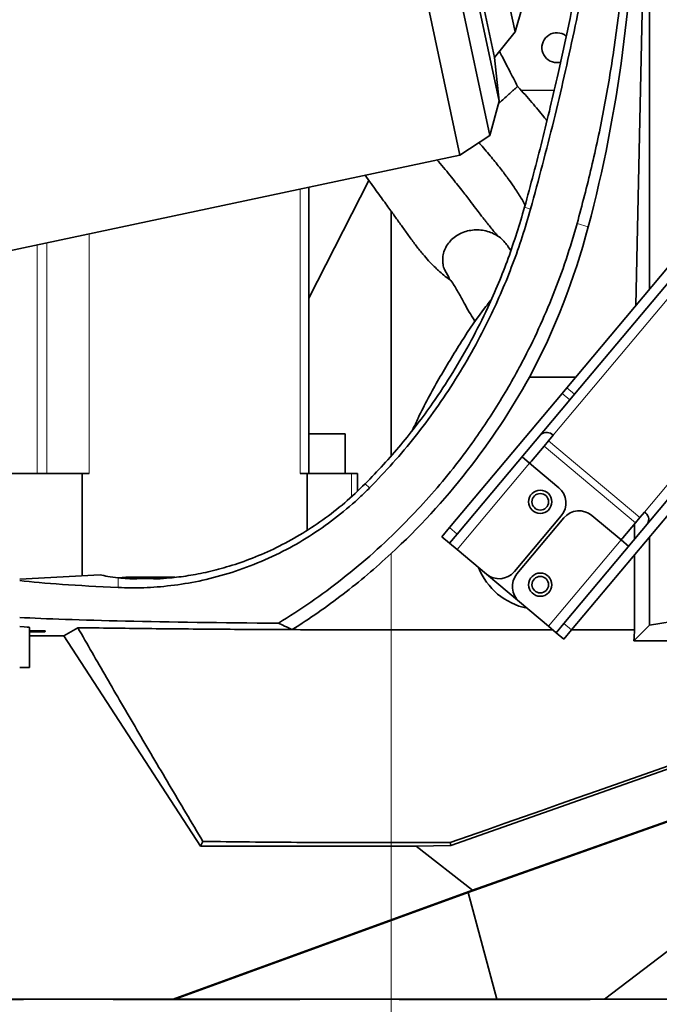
# Model space of a CAD drawing. Header units: millimetres. Extents: x 0 to 12429, y 0 to 8400.
# Tile 92 of 139: x 6955 to 7148, y 3426 to 3723. Entities that reach past the tile are written whole.
import ezdxf

# ---------------------------------------------------------------- set-up
doc = ezdxf.new("R2010")
doc.units = ezdxf.units.MM
doc.header["$LTSCALE"] = 20
doc.linetypes.add('CENTERX2', pattern=[20.32, 12.7, -2.54, 2.54, -2.54])
doc.styles.add('SLDTEXTSTYLE0', font='TXT', dxfattribs={"width": 0.605})
doc.dimstyles.new('SLDDIMSTYLE1', dxfattribs={"dimtxt": 70, "dimasz": 70, "dimexe": 0, "dimexo": 0.0625, "dimgap": 17.5, "dimtad": 1, "dimdec": 0, "dimrnd": 1e-09, "dimzin": 12, "dimdsep": 46, "dimtxsty": 'SLDTEXTSTYLE0', "dimsah": 1, "dimcen": 0.09, "dimadec": 0, "dimazin": 3, "dimtfac": 1, "dimtofl": 0, "dimtmove": 0, "dimatfit": 3, "dimfxl": 1, "dimfrac": 2, "dimtolj": 1, "dimtzin": 12, "dimarcsym": 0})
doc.dimstyles.new('SLDDIMSTYLE2', dxfattribs={"dimtxt": 70, "dimasz": 70, "dimexe": 0, "dimexo": 0.0625, "dimgap": 17.5, "dimtad": 1, "dimdec": 1, "dimrnd": 1e-09, "dimzin": 12, "dimdsep": 46, "dimtxsty": 'SLDTEXTSTYLE0', "dimsah": 1, "dimcen": 0.09, "dimadec": 0, "dimazin": 3, "dimtfac": 1, "dimtmove": 0, "dimatfit": 0, "dimfxl": 1, "dimfrac": 2, "dimtolj": 1, "dimtzin": 12, "dimarcsym": 0})
doc.dimstyles.new('SLDDIMSTYLE3', dxfattribs={"dimtxt": 70, "dimasz": 70, "dimexe": 0, "dimexo": 0.0625, "dimgap": 17.5, "dimtad": 1, "dimdec": 1, "dimrnd": 1e-09, "dimzin": 12, "dimdsep": 46, "dimtxsty": 'SLDTEXTSTYLE0', "dimsah": 1, "dimcen": 0.09, "dimadec": 0, "dimazin": 3, "dimtfac": 1, "dimtofl": 0, "dimtmove": 0, "dimatfit": 3, "dimfxl": 1, "dimfrac": 2, "dimtolj": 1, "dimtzin": 12, "dimarcsym": 0})

# ---------------------------------------------------------------- blocks, each defined once
blk = doc.blocks.new('_D_1')
at = {"color": 7, "linetype": 'Continuous', "lineweight": 0}
for p, q in [((7177, 5439.98), (5750, 5439.98)), ((5780, 5439.98), (5780, 3139.58)), ((6707.41, 3139.58), (5750, 3139.58))]:
    blk.add_line(p, q, dxfattribs=at)
at = {"color": 7, "linetype": 'Continuous', "lineweight": 18}
for points in [[(5780, 5439.98), (5770, 5369.98), (5790, 5369.98)], [(5780, 3139.58), (5790, 3209.58), (5770, 3209.58)]]:
    blk.add_solid(points, dxfattribs=at)
at = {"color": 7, "linetype": 'Continuous', "lineweight": 18, "insert": (5689.77, 4255.07), "char_height": 70, "attachment_point": 1, "rotation": 90, "style": 'SLDTEXTSTYLE0'}
blk.add_mtext('*)', dxfattribs=at)
blk = doc.blocks.new('_D_5')
at = {"color": 7, "linetype": 'Continuous', "lineweight": 0}
for p, q in [((7383, 3919.58), (5890, 3919.58)), ((5920, 3919.58), (5920, 3139.58)), ((7268.26, 3139.58), (5890, 3139.58))]:
    blk.add_line(p, q, dxfattribs=at)
at = {"color": 7, "linetype": 'Continuous', "lineweight": 18}
for points in [[(5920, 3919.58), (5910, 3849.58), (5930, 3849.58)], [(5920, 3139.58), (5930, 3209.58), (5910, 3209.58)]]:
    blk.add_solid(points, dxfattribs=at)
at = {"color": 7, "linetype": 'Continuous', "lineweight": 18, "insert": (5829.77, 3449.37), "char_height": 70, "attachment_point": 1, "rotation": 90, "style": 'SLDTEXTSTYLE0'}
blk.add_mtext('780', dxfattribs=at)
blk = doc.blocks.new('_D_9')
at = {"color": 7, "linetype": 'Continuous', "lineweight": 0}
for p, q in [((7387, 5050.58), (7387, 2869.58)), ((7067, 3042.78), (7067, 2869.58)), ((7387, 2899.58), (7067, 2899.58))]:
    blk.add_line(p, q, dxfattribs=at)
at = {"color": 7, "linetype": 'Continuous', "lineweight": 18}
for points in [[(7067, 2899.58), (7137, 2889.58), (7137, 2909.58)], [(7387, 2899.58), (7317, 2909.58), (7317, 2889.58)]]:
    blk.add_solid(points, dxfattribs=at)
at = {"color": 7, "linetype": 'Continuous', "lineweight": 18, "insert": (7146.79, 2989.81), "char_height": 70, "attachment_point": 1, "style": 'SLDTEXTSTYLE0'}
blk.add_mtext('320', dxfattribs=at)
blk = doc.blocks.new('_D_20')
at = {"color": 7, "linetype": 'Continuous', "lineweight": 0}
for p, q in [((6763.5, 3626.98), (6763.5, 2729.58)), ((7067, 3042.78), (7067, 2729.58)), ((6763.5, 2759.58), (7067, 2759.58))]:
    blk.add_line(p, q, dxfattribs=at)
at = {"color": 7, "linetype": 'Continuous', "lineweight": 18}
for points in [[(6763.5, 2759.58), (6833.5, 2749.58), (6833.5, 2769.58)], [(7067, 2759.58), (6997, 2769.58), (6997, 2749.58)]]:
    blk.add_solid(points, dxfattribs=at)
at = {"color": 7, "linetype": 'Continuous', "lineweight": 18, "insert": (6794.94, 2849.81), "char_height": 70, "attachment_point": 1, "style": 'SLDTEXTSTYLE0'}
blk.add_mtext('303,5', dxfattribs=at)
blk = doc.blocks.new('_D_23')
at = {"color": 7, "linetype": 'Continuous', "lineweight": 0}
for p, q in [((6763.5, 3626.98), (6763.5, 2869.58)), ((6813.5, 3626.98), (6813.5, 2869.58)), ((6763.5, 2899.58), (6643.5, 2899.58)), ((6763.5, 2899.58), (6813.5, 2899.58)), ((6813.5, 2899.58), (7011.62, 2899.58))]:
    blk.add_line(p, q, dxfattribs=at)
at = {"color": 7, "linetype": 'Continuous', "lineweight": 18}
for points in [[(6763.5, 2899.58), (6693.5, 2909.58), (6693.5, 2889.58)], [(6813.5, 2899.58), (6883.5, 2889.58), (6883.5, 2909.58)]]:
    blk.add_solid(points, dxfattribs=at)
at = {"color": 7, "linetype": 'Continuous', "lineweight": 18, "insert": (6904.68, 2989.81), "char_height": 70, "attachment_point": 1, "style": 'SLDTEXTSTYLE0'}
blk.add_mtext('50', dxfattribs=at)
blk = doc.blocks.new('_D_27')
at = {"color": 7, "linetype": 'Continuous', "lineweight": 0}
for p, q in [((6738.5, 3711.98), (6738.5, 4143.11)), ((6788.5, 3711.98), (6788.5, 4143.11)), ((6738.5, 4113.11), (6618.5, 4113.11)), ((6738.5, 4113.11), (6788.5, 4113.11)), ((6788.5, 4113.11), (6991.36, 4113.11))]:
    blk.add_line(p, q, dxfattribs=at)
at = {"color": 7, "linetype": 'Continuous', "lineweight": 18}
for points in [[(6738.5, 4113.11), (6668.5, 4123.11), (6668.5, 4103.11)], [(6788.5, 4113.11), (6858.5, 4103.11), (6858.5, 4123.11)]]:
    blk.add_solid(points, dxfattribs=at)
at = {"color": 7, "linetype": 'Continuous', "lineweight": 18, "insert": (6884.41, 4203.34), "char_height": 70, "attachment_point": 1, "style": 'SLDTEXTSTYLE0'}
blk.add_mtext('50', dxfattribs=at)

msp = doc.modelspace()

# ---------------------------------------------------------------- linework, layer by layer
at = {"color": 7, "linetype": 'Continuous', "lineweight": 35}
for p, q in [((7017.081399, 4014.747081), (7087.775484, 3682.177771)), ((7027.700095, 4013.06538), (7096.791991, 3688.033317)), ((7034.466046, 4004.710337), (7099.574437, 3698.418058)), ((7038.577842, 3992.056062), (7098.183465, 3711.650696)), ((7047.394449, 3987.563914), (7104.410524, 3719.340669)), ((7140.869058, 3636.765821), (7142.996945, 3737.260543)), ((7144.912859, 3735.344629), (7144.912859, 3641.585035)), ((7104.410524, 3719.340669), (7106.584193, 3726.679184)), ((7098.183465, 3711.650696), (7104.410524, 3719.340669)), ((7099.574437, 3698.418058), (7098.183465, 3711.650696)), ((7116.157312, 3701.629976), (7106.203678, 3701.723947)), ((7096.791991, 3688.033317), (7099.574437, 3698.418058)), ((7099.627039, 3697.87874), (7099.366987, 3697.643806)), ((7087.775484, 3682.177771), (7096.791991, 3688.033317)), ((6868.015002, 3635.4634), (7087.775484, 3682.177771)), ((7042.224257, 3638.996537), (7060.341133, 3674.479874)), ((7042.224257, 3586.079774), (7042.224257, 3672.49497)), ((7067.001609, 3665.275348), (7067.001609, 3591.426131)), ((7103.085464, 3653.362626), (7102.307065, 3654.52273)), ((7084.566884, 3645.134928), (7083.090351, 3647.623633)), ((7120.038383, 3611.940789), (7150.900251, 3648.720532)), ((7122.336516, 3610.012427), (7153.198384, 3646.792169)), ((7108.728833, 3615.136118), (7122.719582, 3615.136118)), ((7118.656841, 3610.294332), (7120.038383, 3611.940789)), ((7084.668769, 3569.788925), (7118.656841, 3610.294332)), ((7122.336516, 3610.012427), (7120.954974, 3608.365969)), ((7086.966902, 3567.860562), (7120.954974, 3608.365969)), ((7042.224257, 3598.079774), (7044.128803, 3598.079774)), ((7044.128803, 3598.079774), (7053.128803, 3598.079774)), ((7053.128803, 3586.079774), (7053.128803, 3598.079774)), ((7115.867595, 3597.635896), (7114.504037, 3596.01087)), ((7109.329434, 3589.844019), (7113.140479, 3594.385845)), ((7113.140479, 3594.385845), (7114.504037, 3596.01087)), ((7108.796932, 3589.209407), (7106.498798, 3591.13777)), ((7108.796932, 3589.209407), (7117.606443, 3581.817349)), ((6950.628803, 3586.079774), (6973.827288, 3586.079774)), ((6973.827288, 3586.079774), (6973.827288, 3555.233606)), ((6973.827288, 3586.079774), (6975.948608, 3586.079774)), ((7039.588218, 3586.079774), (7041.709539, 3586.079774)), ((7041.709539, 3586.079774), (7041.709539, 3569.053485)), ((7041.709539, 3586.079774), (7055.10319, 3586.079774)), ((7055.10319, 3586.079774), (7056.84486, 3586.079774)), ((7056.84486, 3580.831456), (7056.84486, 3586.079774)), ((7119.140769, 3540.863482), (7153.128841, 3581.36889)), ((7121.438902, 3538.93512), (7155.426974, 3579.440527)), ((7118.345984, 3573.364357), (7104.204656, 3556.511379)), ((7136.374532, 3566.069053), (7127.565021, 3573.461111)), ((7142.081637, 3572.870516), (7143.445195, 3574.495542)), ((7085.005921, 3473.847651), (7365.667104, 3573.067989)), ((7119.112028, 3572.72157), (7104.970701, 3555.868592)), ((7140.718079, 3571.245491), (7136.907034, 3566.703665)), ((7140.411068, 3566.212438), (7140.411068, 3570.879609)), ((7142.081637, 3572.870516), (7140.718079, 3571.245491)), ((7082.345886, 3567.020622), (7084.668769, 3569.788925)), ((7086.966902, 3567.860562), (7084.64402, 3565.092259)), ((7084.64402, 3565.092259), (7082.345886, 3567.020622)), ((7084.64402, 3565.092259), (7086.942153, 3563.163896)), ((7138.672665, 3564.14069), (7136.374532, 3566.069053)), ((7144.912859, 3566.910292), (7144.912859, 3540.314918)), ((7095.751664, 3555.771838), (7086.942153, 3563.163896)), ((7377.031478, 3561.451222), (7091.547252, 3460.428638)), ((7140.411068, 3538.94997), (7140.411068, 3561.545266)), ((6979.300768, 3555.520459), (6955.001609, 3554.246994)), ((7105.710242, 3547.415599), (7095.751664, 3555.771838)), ((6986.977577, 3554.796339), (6984.787501, 3554.661778)), ((7001.774088, 3554.796339), (6986.977577, 3554.796339)), ((7105.710242, 3547.415599), (7114.519753, 3540.023542)), ((7167.908164, 3544.184154), (7144.912859, 3540.314918)), ((7116.817886, 3538.095179), (7119.140769, 3540.863482)), ((6958.001609, 3538.606916), (6958.001609, 3539.626917)), ((6962.730075, 3538.606916), (6958.001609, 3538.606916)), ((6958.001609, 3538.345057), (6958.001609, 3538.606916)), ((6958.001609, 3537.16669), (6958.001609, 3538.345057)), ((6962.577577, 3538.345057), (6958.001609, 3538.345057)), ((6968.305413, 3537.16669), (6972.535108, 3539.60181)), ((7067.001609, 3538.94997), (7115.799186, 3538.94997)), ((7114.519753, 3540.023542), (7116.817886, 3538.095179)), ((7119.11602, 3536.166816), (7116.817886, 3538.095179)), ((7121.438902, 3538.93512), (7119.11602, 3536.166816)), ((7121.451363, 3538.94997), (7140.411068, 3538.94997)), ((7144.912859, 3540.314918), (7140.27073, 3535.67279)), ((6958.001609, 3537.16669), (6958.001609, 3527.579774)), ((6958.001609, 3537.16669), (6968.305413, 3537.16669)), ((7009.492512, 3473.74412), (6968.305413, 3537.16669)), ((7257.289234, 3535.67279), (7140.27073, 3535.67279)), ((6955.001609, 3527.579774), (6958.001609, 3527.579774)), ((7246.437263, 3515.009329), (7090.215577, 3459.728102)), ((7131.425988, 3427.579774), (7246.437263, 3515.009329)), ((7010.238434, 3475.117937), (7009.492512, 3473.74412)), ((7009.492512, 3473.74412), (7074.602348, 3473.74412)), ((7084.856628, 3474.754367), (7067.001609, 3474.754367)), ((7074.602348, 3473.74412), (7085.005921, 3473.847651)), ((7074.602348, 3473.74412), (7091.547252, 3460.428638)), ((7084.856628, 3474.754367), (7085.005921, 3473.847651)), ((7091.547252, 3460.428638), (7001.295738, 3427.579774)), ((7090.215577, 3459.728102), (7001.88877, 3427.579774)), ((7098.883192, 3427.579774), (7090.215577, 3459.728102)), ((7001.295738, 3427.579774), (6901.834108, 3427.579774)), ((6956.146854, 3427.397234), (6909.655125, 3427.397234)), ((6956.146854, 3427.397234), (6956.146854, 3427.579774)), ((6983.180335, 3427.397234), (6983.180335, 3427.579774)), ((6983.306891, 3427.579774), (6983.180335, 3427.397234)), ((7039.513201, 3427.397234), (6983.180335, 3427.397234)), ((7001.88877, 3427.579774), (7001.295738, 3427.579774)), ((7001.88877, 3427.579774), (7098.883192, 3427.579774)), ((7039.513201, 3427.397234), (7039.473493, 3427.579774)), ((7039.513201, 3427.397234), (7039.513201, 3427.579774)), ((7069.466575, 3427.397234), (7069.466575, 3427.579774)), ((7069.527181, 3427.579774), (7069.466575, 3427.397234)), ((7127.06441, 3427.397234), (7069.466575, 3427.397234)), ((7098.883192, 3427.579774), (7131.425988, 3427.579774)), ((7127.06441, 3427.397234), (7126.955018, 3427.579774)), ((7127.06441, 3427.397234), (7127.06441, 3427.579774)), ((7312.501609, 3427.579774), (7131.425988, 3427.579774))]:
    msp.add_line(p, q, dxfattribs=at)
at = {"color": 8, "linetype": 'Continuous', "lineweight": 18}
for p, q in [((7039.588218, 3671.934629), (7039.588218, 3586.079774)), ((7109.097623, 3665.894988), (7107.274957, 3666.411779)), ((7115.867595, 3597.635896), (7168.137335, 3659.928546)), ((7123.109012, 3661.487823), (7126.48432, 3660.523534)), ((6975.948608, 3658.40679), (6975.948608, 3586.079774)), ((6960.277347, 3586.079774), (6960.277347, 3655.075558)), ((6963.220686, 3655.701222), (6963.220686, 3586.079774)), ((7195.714935, 3636.788192), (7143.445195, 3574.495542)), ((7120.038383, 3611.940789), (7122.336516, 3610.012427)), ((7120.954974, 3608.365969), (7118.656841, 3610.294332)), ((7140.718079, 3571.245491), (7113.140479, 3594.385845)), ((7142.081637, 3572.870516), (7114.504037, 3596.01087)), ((7086.942153, 3563.163896), (7108.796932, 3589.209407)), ((7055.10319, 3586.079774), (7055.10319, 3579.222125)), ((7060.476434, 3581.751648), (7059.202409, 3583.009871)), ((7084.668769, 3569.788925), (7086.966902, 3567.860562)), ((7136.374532, 3566.069053), (7114.519753, 3540.023542)), ((7067.001609, 3561.937363), (7067.001609, 3538.94997)), ((6984.708511, 3551.718589), (6984.708511, 3554.670054)), ((7119.140769, 3540.863482), (7121.438902, 3538.93512)), ((7067.001609, 3474.754367), (7067.001609, 3538.94997))]:
    msp.add_line(p, q, dxfattribs=at)
at = {"color": 7, "linetype": 'CENTERX2', "lineweight": 18}
msp.add_line((7067.001609, 3523.579774), (7067.001609, 3046.777006), dxfattribs=at)
at = {"color": 7, "linetype": 'Continuous', "lineweight": 35}
for centre, radius in [((7112.001609, 3577.579774), 3.5), ((7112.001609, 3577.579774), 2.5), ((7112.001609, 3552.579774), 3.5), ((7112.001609, 3552.579774), 2.5)]:
    msp.add_circle(centre, radius, dxfattribs=at)
for centre, radius, start, end in [((7117.001609, 3714.579774), 4.5, 52.24386798, 261.45900834), ((7117.001609, 3714.579774), 4.5, 261.45900834, 284.61061428), ((6921.384509, 3719.118328), 214.266647, 312.81293584, 330.96829674), ((7113.875881, 3595.845659), 2.678036, 41.95053302, 128.57824634), ((7110.861523, 3588.558444), 2, 140, 164.46980052), ((7113.749717, 3577.221083), 6, 320, 50), ((7123.708295, 3568.864844), 6, 50, 140), ((7142.028014, 3572.223214), 2.678036, 331.42175366, 58.04946698), ((7135.374946, 3567.98924), 2, 295.53019948, 320), ((7112.001609, 3565.079774), 20, 201.49527707, 258.50472293), ((7099.60839, 3560.368105), 6, 230, 320), ((7109.566968, 3552.011866), 6, 140, 230), ((6935.001609, 3554.579774), 32, 329.51352869, 330.0561006)]:
    msp.add_arc(centre, radius, start, end, dxfattribs=at)
for centre, major_axis, ratio, start_param, end_param in [((6718.501609, 3768.143728), (0, 422.026846), 0.9997758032, 4.4545330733, 4.7087809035), ((6921.384509, 3714.626026), (0, 212.160036), 0.9997758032, 4.2243009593, 4.4545330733), ((7067.001609, 3556.579774), (90, 0), 0.0524077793, 3.3681129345, 3.5584453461), ((7067.001609, 3556.579774), (124, 0), 0.0524077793, 3.5851614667, 3.9866959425), ((7067.001609, 3544.079774), (124, 0), 0.0261859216, 3.5851614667, 4.4348317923), ((6926.501609, 3539.626917), (31.5, 0), 0.0261859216, 0, 0.4399759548), ((7184.830688, 2843.659897), (0, 1096.273138), 0.0524077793, 0.8837832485, 0.8876436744), ((5073.84158, 2843.659897), (3243.701149, 1094.924126), 0.0167612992, 5.3754299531, 5.4451560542)]:
    msp.add_ellipse(centre, major_axis=major_axis, ratio=ratio, start_param=start_param, end_param=end_param, dxfattribs=at)
for points, knots in [([(7123.109012, 3661.487823), (7124.606306, 3667.134173), (7127.601539, 3678.429302), (7131.211118, 3695.614635), (7134.193345, 3713.057688), (7136.443677, 3730.757359), (7138.029803, 3748.671762), (7138.46034, 3760.668224), (7138.675539, 3766.664542)], [0, 0, 0, 0, 0.1651240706, 0.3303192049, 0.4954313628, 0.6635943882, 0.8318508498, 1, 1, 1, 1]), ([(7109.097623, 3665.894988), (7111.481694, 3674.771184), (7116.251011, 3692.527956), (7122.291315, 3719.427685), (7126.662647, 3741.070026), (7128.697976, 3753.803437), (7129.281321, 3757.452958)], [0, 0, 0, 0, 0.29386343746, 0.58787186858, 0.88188003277, 1, 1, 1, 1]), ([(7127.05335, 3756.979359), (7125.912455, 3750.092999), (7123.125743, 3733.272614), (7118.163678, 3709.824635), (7112.67945, 3686.527053), (7109.076819, 3673.118226), (7107.274957, 3666.411779)], [0, 0, 0, 0, 0.2257934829, 0.5515152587, 0.7756896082, 1, 1, 1, 1]), ([(7105.171842, 3702.88797), (7104.323211, 3704.541146), (7102.808209, 3707.492443), (7100.975948, 3711.041381), (7099.983818, 3712.924158), (7099.680609, 3713.499562)], [0, 0, 0, 0, 0.4693017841, 0.8378111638, 1, 1, 1, 1]), ([(7103.329023, 3701.223148), (7102.991055, 3700.917825), (7102.315942, 3700.307921), (7101.052503, 3699.166518), (7100.101931, 3698.307761), (7099.627044, 3697.878744)], [0, 0, 0, 0, 0.33406183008, 0.66731059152, 1, 1, 1, 1]), ([(7104.753067, 3702.509645), (7104.753066, 3702.509643), (7104.598012, 3702.369566), (7104.214518, 3702.023114), (7103.624197, 3701.489812), (7103.329023, 3701.223148)], [0, 0, 0, 0, 0.0000039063, 0.4999788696, 1, 1, 1, 1]), ([(7105.151067, 3702.869201), (7105.146739, 3702.865291), (7105.137009, 3702.856501), (7104.890126, 3702.633464), (7104.753067, 3702.509645)], [0, 0, 0, 0, 0.444845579, 1, 1, 1, 1]), ([(7114.004876, 3692.573299), (7113.703278, 3692.955718), (7112.292389, 3694.744689), (7109.373346, 3698.160375), (7106.706324, 3701.24154), (7105.173033, 3702.882152), (7105.130712, 3702.927435)], [0, 0, 0, 0, 0.1134206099, 0.5305867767, 0.987043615, 1, 1, 1, 1]), ([(7093.521326, 3685.909265), (7093.702092, 3685.707341), (7095.04244, 3684.210119), (7097.228899, 3681.592682), (7099.970877, 3678.188985), (7102.227076, 3675.193064), (7104.315246, 3672.23013), (7106.102573, 3669.484186), (7107.035266, 3667.797363), (7107.444688, 3667.056902)], [0, 0, 0, 0, 0.02848527, 0.2112124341, 0.3786751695, 0.531692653, 0.6709912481, 0.8555758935, 1, 1, 1, 1]), ([(7099.637107, 3657.439519), (7099.498073, 3657.55521), (7099.238472, 3657.771225), (7098.654757, 3658.393551), (7097.9077, 3659.250948), (7097.011626, 3660.340255), (7096.061809, 3661.537477), (7095.331856, 3662.472874), (7094.658369, 3663.343345), (7093.767208, 3664.503246), (7092.449745, 3666.228298), (7090.59866, 3668.650896), (7088.162276, 3671.814899), (7085.028478, 3675.745958), (7082.538665, 3678.839757), (7081.010462, 3680.534557), (7080.855212, 3680.706732)], [0, 0, 0, 0, 0.07547218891, 0.14091921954, 0.19775045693, 0.28090920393, 0.34142528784, 0.3800180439, 0.41027857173, 0.45436232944, 0.52033059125, 0.60497571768, 0.70947272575, 0.83516931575, 0.98325477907, 1, 1, 1, 1]), ([(7059.185163, 3676.100341), (7059.789665, 3675.250407), (7061.419432, 3672.958943), (7063.959683, 3669.47202), (7066.560522, 3665.89476), (7068.671718, 3662.955725), (7070.607069, 3660.230249), (7072.587365, 3657.469264), (7074.600259, 3654.763803), (7076.505516, 3652.367005), (7077.990262, 3650.65682), (7079.131043, 3649.43483), (7080.139705, 3648.411424), (7081.429707, 3647.19408), (7082.984515, 3645.85078), (7084.291013, 3644.828096), (7084.895206, 3644.367426), (7085.037248, 3644.259126)], [0, 0, 0, 0, 0.0667829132, 0.1800499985, 0.2760518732, 0.3550932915, 0.4316178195, 0.5119840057, 0.5963626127, 0.6775932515, 0.7454425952, 0.7746002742, 0.8090527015, 0.854536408, 0.9111135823, 0.9791033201, 1, 1, 1, 1]), ([(7107.274957, 3666.411779), (7105.719495, 3661.258521), (7102.608554, 3650.951947), (7097.001459, 3637.629659), (7091.292076, 3626.207431), (7085.745859, 3616.583443), (7080.22946, 3608.184915), (7074.929168, 3600.944763), (7069.978514, 3594.758042), (7064.758049, 3588.742468), (7061.054237, 3584.920683), (7059.202409, 3583.009871)], [0, 0, 0, 0, 0.1664298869, 0.3328617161, 0.4470686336, 0.5613713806, 0.6755475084, 0.7561796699, 0.8368072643, 0.9184070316, 1, 1, 1, 1]), ([(7060.476434, 3581.751648), (7062.875824, 3584.251308), (7067.677461, 3589.253605), (7074.342771, 3597.246322), (7080.658092, 3605.648403), (7086.545219, 3614.483229), (7091.987041, 3623.718553), (7096.596038, 3632.636437), (7100.47416, 3641.155118), (7103.721359, 3649.240179), (7106.640305, 3657.478451), (7108.278518, 3663.089481), (7109.097623, 3665.894988)], [0, 0, 0, 0, 0.10543703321, 0.2109995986, 0.31646702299, 0.42558495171, 0.53480109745, 0.6439339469, 0.73259902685, 0.82126443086, 0.91063244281, 1, 1, 1, 1]), ([(7033.024723, 3540.956992), (7036.303017, 3543.032201), (7042.860201, 3547.182999), (7052.470723, 3554.329054), (7061.796909, 3562.131987), (7070.201898, 3570.101196), (7077.636545, 3577.981215), (7084.182048, 3585.646452), (7091.438134, 3595.041743), (7099.091418, 3606.344688), (7106.059619, 3618.490288), (7111.611548, 3629.768922), (7116.008838, 3640.072591), (7119.910396, 3650.630992), (7122.042813, 3657.868902), (7123.109012, 3661.487823)], [0, 0, 0, 0, 0.0766475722, 0.1533091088, 0.2325124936, 0.311730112, 0.376735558, 0.4418040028, 0.5068246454, 0.607090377, 0.7073675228, 0.7801168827, 0.852866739, 0.926434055, 1, 1, 1, 1]), ([(7084.016819, 3655.182685), (7084.414349, 3655.699561), (7085.209292, 3656.733163), (7086.807261, 3657.955115), (7088.610111, 3658.869978), (7090.566489, 3659.441243), (7092.59194, 3659.661203), (7094.615856, 3659.535225), (7096.569872, 3659.071154), (7098.395476, 3658.292065), (7100.020667, 3657.213591), (7101.368454, 3655.955097), (7102.001083, 3654.969239), (7102.293584, 3654.513419)], [0, 0, 0, 0, 0.0920716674, 0.1841166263, 0.2761346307, 0.368238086, 0.4603285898, 0.5524602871, 0.6445957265, 0.7367227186, 0.8288175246, 0.9208523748, 1, 1, 1, 1]), ([(7082.765627, 3648.751257), (7082.705286, 3649.091306), (7082.536111, 3650.044667), (7082.589208, 3651.651294), (7083.043158, 3653.507801), (7083.692281, 3654.624417), (7084.016819, 3655.182685)], [0, 0, 0, 0, 0.1560410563, 0.4374773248, 0.7187589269, 1, 1, 1, 1]), ([(7083.090351, 3647.623633), (7083.052739, 3647.730284), (7082.922402, 3648.099855), (7082.830797, 3648.480476), (7082.765627, 3648.751257)], [0, 0, 0, 0, 0.2885804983, 1, 1, 1, 1]), ([(7084.432221, 3645.050889), (7084.835312, 3644.547061), (7085.937704, 3643.169167), (7087.315625, 3640.635861), (7088.935209, 3637.713691), (7090.48049, 3635.012022), (7091.643402, 3633.095893), (7092.279043, 3632.1065), (7092.406406, 3631.908256)], [0, 0, 0, 0, 0.1439909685, 0.3937930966, 0.6163809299, 0.8064389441, 0.9612161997, 1, 1, 1, 1]), ([(7097.074617, 3638.367715), (7096.572437, 3637.736389), (7093.406192, 3633.755877), (7088.102446, 3625.901412), (7081.309593, 3614.658562), (7076.470874, 3605.707016), (7074.055779, 3600.446986), (7073.511442, 3599.261431)], [0, 0, 0, 0, 0.0528918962, 0.3334834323, 0.6203907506, 0.9144401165, 1, 1, 1, 1]), ([(7059.202409, 3583.009871), (7057.168966, 3581.063986), (7053.096878, 3577.167239), (7046.458227, 3572.039402), (7039.539096, 3567.489186), (7032.404208, 3563.653723), (7025.226394, 3560.504721), (7018.311167, 3558.098573), (7011.805364, 3556.385032), (7005.792613, 3555.233567), (7000.660411, 3554.580744), (6997.727751, 3554.401059), (6996.48097, 3554.324669)], [0, 0, 0, 0, 0.10487791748, 0.21002416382, 0.31482119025, 0.42014038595, 0.52583810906, 0.63114381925, 0.72967560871, 0.82851536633, 0.92709559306, 1, 1, 1, 1]), ([(6984.708511, 3551.718589), (6987.242327, 3551.658888), (6992.316406, 3551.539334), (7000.532792, 3552.178682), (7009.078423, 3553.538525), (7017.88512, 3555.803928), (7026.759069, 3558.968279), (7035.328483, 3562.955331), (7043.42625, 3567.716863), (7050.959366, 3573.106613), (7056.586905, 3577.909079), (7059.635749, 3580.921113), (7060.476434, 3581.751648)], [0, 0, 0, 0, 0.1088376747, 0.2179523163, 0.3267032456, 0.4360116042, 0.5457146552, 0.6550084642, 0.7569401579, 0.8591903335, 0.9611733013, 1, 1, 1, 1]), ([(7037.225883, 3539.010759), (7039.824335, 3540.704406), (7045.021331, 3544.091761), (7052.577789, 3549.669933), (7059.952351, 3555.576366), (7064.651829, 3559.817005), (7067.001609, 3561.937363)], [0, 0, 0, 0, 0.24837887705, 0.49676654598, 0.74837881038, 1, 1, 1, 1]), ([(6988.844014, 3554.324669), (6987.947698, 3554.380386), (6986.471665, 3554.472139), (6985.205717, 3554.614242), (6984.708511, 3554.670054)], [0, 0, 0, 0, 0.6072461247, 1, 1, 1, 1]), ([(6996.48097, 3554.324669), (6996.165355, 3554.347122), (6995.534523, 3554.392), (6994.272461, 3554.434822), (6992.930114, 3554.446322), (6991.493318, 3554.424781), (6990.388378, 3554.393024), (6989.440539, 3554.35403), (6988.990606, 3554.331884), (6988.844014, 3554.324669)], [0, 0, 0, 0, 0.2363005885, 0.472304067, 0.7087972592, 0.8071603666, 0.9065565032, 0.9695553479, 1, 1, 1, 1]), ([(7037.22609, 3539.010893), (7036.440762, 3539.376387), (7035.046899, 3540.025097), (7033.639269, 3540.673786), (7033.024723, 3540.956992)], [0, 0, 0, 0, 0.5634181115, 1, 1, 1, 1]), ([(6972.535108, 3539.60181), (6975.383011, 3534.634948), (6981.079023, 3524.700865), (6990.33285, 3508.812908), (7000.006363, 3492.345094), (7006.8277, 3480.860396), (7010.238434, 3475.117937)], [0, 0, 0, 0, 0.24884199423, 0.49770189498, 0.74884613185, 1, 1, 1, 1]), ([(6972.535108, 3539.60181), (6975.948676, 3539.553243), (6982.775813, 3539.456109), (6993.47471, 3539.330758), (7004.47915, 3539.220994), (7015.502012, 3539.131678), (7026.422436, 3539.060183), (7033.620824, 3539.027343), (7037.225905, 3539.010896)], [0, 0, 0, 0, 0.1691726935, 0.3383453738, 0.5100858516, 0.6818263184, 0.8406529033, 1, 1, 1, 1]), ([(7037.225887, 3539.010754), (7040.499785, 3538.99868), (7047.05078, 3538.974521), (7056.99358, 3538.95383), (7063.652251, 3538.951262), (7067.001609, 3538.94997)], [0, 0, 0, 0, 0.3317777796, 0.6638795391, 1, 1, 1, 1]), ([(7067.001609, 3474.754367), (7062.259613, 3474.758667), (7052.775621, 3474.767266), (7038.534395, 3474.838193), (7024.312839, 3474.9486), (7014.929903, 3475.061492), (7010.238434, 3475.117937)], [0, 0, 0, 0, 0.2481401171, 0.4962802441, 0.7481401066, 1, 1, 1, 1])]:
    msp.add_open_spline(points, degree=3, knots=knots, dxfattribs=at)

# ---------------------------------------------------------------- dimensions: what is measured, and where the dimension line sits
at = {"color": 7, "linetype": 'Continuous', "lineweight": 18}
for base, p1, p2, dimstyle, picture, middle in [((5780.001584, 3139.579774), (7181.001609, 5439.97503), (6711.410047, 3139.579774), 'SLDDIMSTYLE1', '_D_1', (5780.001584, 4289.777402)), ((5920.001584, 3139.579774), (7387.001609, 3919.579774), (7272.255954, 3139.579774), 'SLDDIMSTYLE3', '_D_5', (5920.001584, 3529.579774))]:
    dim = msp.add_linear_dim(base=base, p1=p1, p2=p2, angle=90, dimstyle=dimstyle, dxfattribs=at)
    dim.commit()
    dim.dimension.update_dxf_attribs({"geometry": picture, "text_midpoint": middle, "dimtype": 160})
for base, p1, p2, dimstyle, picture, middle in [((7067.001609, 2899.579774), (7387.001609, 5054.579774), (7067.001609, 3046.777006), 'SLDDIMSTYLE3', '_D_9', (7227.001609, 2899.579774)), ((6788.501609, 4113.107001), (6738.501609, 3707.979774), (6788.501609, 3707.979774), 'SLDDIMSTYLE2', '_D_27', (6937.882794, 4113.107001)), ((6813.501609, 2899.579774), (6763.501609, 3630.979774), (6813.501609, 3630.979774), 'SLDDIMSTYLE2', '_D_23', (6958.148951, 2899.579774)), ((7067.001609, 2759.579774), (6763.501609, 3630.979774), (7067.001609, 3046.777006), 'SLDDIMSTYLE3', '_D_20', (6915.251609, 2759.579774))]:
    dim = msp.add_linear_dim(base=base, p1=p1, p2=p2, dimstyle=dimstyle, dxfattribs=at)
    dim.commit()
    dim.dimension.update_dxf_attribs({"geometry": picture, "text_midpoint": middle, "dimtype": 160})

doc.saveas('drawing.dxf')
